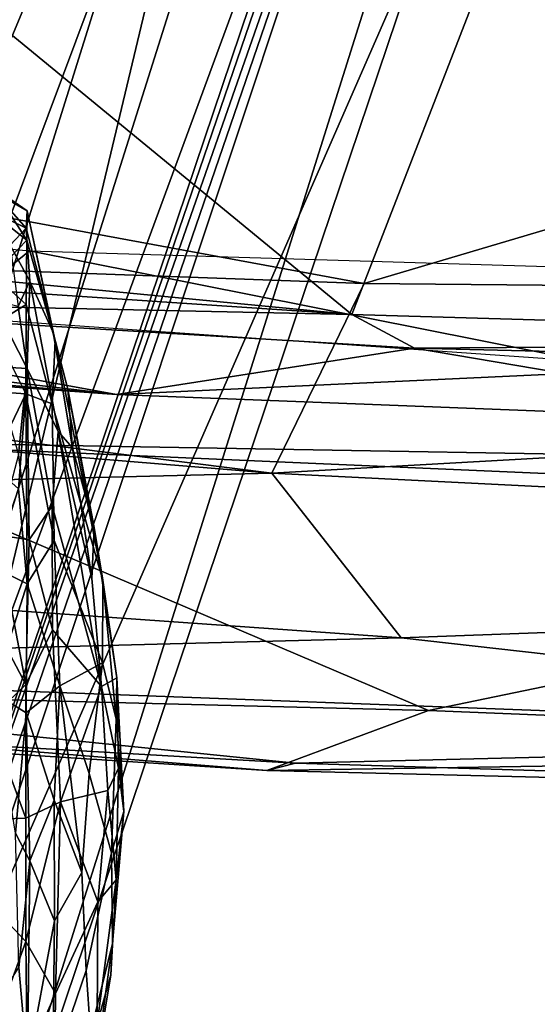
# Model space of a CAD drawing. Header units: millimetres. Extents: x -367 to 317, y -615 to 392.
# Tile 9 of 191: x -85 to -57, y -303 to -250. Entities that reach past the tile are written whole.
import ezdxf

# ---------------------------------------------------------------- set-up
doc = ezdxf.new("R2010")
doc.units = ezdxf.units.MM
doc.layers.add('Fbx_Root', color=7, linetype='Continuous', true_color=0x000000)
doc.styles.add('Default', font='arial.ttf')
doc.dimstyles.new('Default', dxfattribs={"dimscale": 10, "dimtxt": 2.5, "dimasz": 3, "dimexe": 1, "dimexo": 0.5, "dimgap": 0.8, "dimtad": 1, "dimtoh": 1, "dimzin": 1, "dimdsep": 46, "dimtxsty": 'Default', "dimcen": 2.5, "dimadec": 1, "dimazin": 1, "dimtfac": 1, "dimtdec": 4, "dimtix": 1, "dimtofl": 0, "dimtmove": 1, "dimatfit": 3, "dimfxl": 1, "dimtolj": 1, "dimtzin": 1, "dimarcsym": 0})

# ---------------------------------------------------------------- blocks, each defined once
blk = doc.blocks.new('*D1')
at = {"layer": 'Defpoints', "color": 0}
for p in [(-317.816, 295.28), (317.184, 295.28), (-317.816, -604.775)]:
    blk.add_point(p, dxfattribs=at)
at = {"layer": 'Fbx_Root', "color": 0, "lineweight": -2}
for p, q in [((-317.816, 290.28), (-317.816, -614.775)), ((317.184, 290.28), (317.184, -614.775)), ((287.184, -604.775), (-287.816, -604.775))]:
    blk.add_line(p, q, dxfattribs=at)
at = {"layer": 'Fbx_Root', "color": 0}
for points in [[(-287.816, -599.775), (-287.816, -609.775), (-317.816, -604.775)], [(287.184, -609.775), (287.184, -599.775), (317.184, -604.775)]]:
    blk.add_solid(points, dxfattribs=at)
at = {"layer": 'Fbx_Root', "color": 0, "insert": (-0.316, -584.012), "char_height": 25, "attachment_point": 5, "style": 'Default'}
blk.add_mtext('\\A1;635.00', dxfattribs=at)

msp = doc.modelspace()

# ---------------------------------------------------------------- linework, layer by layer
at = {"layer": 'Fbx_Root'}
for points in [[(-120.999, -323.079, 74.398), (-62.843, -158.039, 141.074), (-25.814, -25.804, 146.641)], [(-25.814, -25.804, 146.641), (-75.745, -177.889, 98.577), (-120.999, -323.079, 74.398)], [(-22.806, -29.748, 151.048), (-72.419, -193.874, 126.927), (-109.429, -311.832, 97.548)], [(-109.429, -311.832, 97.548), (-74.745, -195.783, 95.906), (-22.806, -29.748, 151.048)], [(0.775, -37.396, 150.808), (-47.746, -181.605, 99.048), (-95.006, -316.798, 95.849)], [(-95.006, -316.798, 95.849), (-63.523, -223.62, 120.603), (0.775, -37.396, 150.808)], [(-120.999, -323.079, 74.398), (-114.514, -322.032, 100.39), (-62.843, -158.039, 141.074)], [(-62.843, -158.039, 141.074), (-114.514, -322.032, 100.39), (-68.969, -212.518, 130.982)], [(-64.386, -178.126, 134.879), (-52.477, -173.584, 137.76), (-103.942, -311.094, 101.886)], [(-97.006, -314.417, 100.918), (-103.942, -311.094, 101.886), (-52.477, -173.584, 137.76)], [(-52.477, -173.584, 137.76), (-63.523, -223.62, 120.603), (-97.006, -314.417, 100.918)], [(-120.999, -323.079, 74.398), (-75.745, -177.889, 98.577), (-110.328, -312.295, 76.806)], [(-110.328, -312.295, 76.806), (-75.745, -177.889, 98.577), (-74.745, -195.783, 95.906)], [(-103.942, -311.094, 101.886), (-72.419, -193.874, 126.927), (-64.386, -178.126, 134.879)], [(-46.921, -178.443, 137.984), (-96.145, -326.065, 100.559), (-92.807, -334.423, 73.448), (-46.844, -188.525, 121.218)], [(-46.921, -178.443, 137.984), (-68.969, -212.518, 130.982), (-96.145, -326.065, 100.559)], [(-95.006, -316.798, 95.849), (-47.746, -181.605, 99.048), (-94.457, -317.495, 76.672)], [(-47.746, -181.605, 99.048), (-62.27, -244.012, 89.802), (-94.457, -317.495, 76.672)], [(-62.27, -244.012, 89.802), (-46.844, -188.525, 121.218), (-92.807, -334.423, 73.448)], [(-72.419, -193.874, 126.927), (-103.942, -311.094, 101.886), (-109.429, -311.832, 97.548)], [(-74.745, -195.783, 95.906), (-109.429, -311.832, 97.548), (-110.328, -312.295, 76.806)], [(-114.514, -322.032, 100.39), (-106.41, -332.016, 99.181), (-68.969, -212.518, 130.982)], [(-96.145, -326.065, 100.559), (-68.969, -212.518, 130.982), (-106.41, -332.016, 99.181)], [(-190.691, -241.359, 428.975), (-66.059, -264.342, 425.756), (-5.698, -246.441, 430.537), (-152.714, -212.79, 433.667)], [(-97.006, -314.417, 100.918), (-63.523, -223.62, 120.603), (-95.006, -316.798, 95.849)], [(-66.059, -264.342, 425.756), (-190.691, -241.359, 428.975), (-186.486, -259.993, 424.378)], [(-66.727, -266.016, 341.713), (-109.955, -261.861, 343.382), (-93.117, -244.331, 351.806)], [(-92.807, -334.423, 73.448), (-94.457, -317.495, 76.672), (-62.27, -244.012, 89.802)], [(-93.117, -244.331, 351.806), (-59.009, -246.124, 351.864), (-66.727, -266.016, 341.713)], [(-66.727, -266.016, 341.713), (-59.009, -246.124, 351.864), (-10.74, -247.569, 351.775), (-16.356, -267.476, 341.121)], [(-66.059, -264.342, 425.756), (85.25, -265.761, 425.06), (-5.698, -246.441, 430.537)], [(-192.614, -252.204, 363.251), (-84.066, -262.586, 360.338), (-96.652, -272.805, 349.023)], [(-86.112, -259.11, 32.827), (-85.992, -259.403, 37.669), (-84.18, -260.451, 33.401)], [(-85.857, -259.457, 28.3), (-86.112, -259.11, 32.827), (-84.18, -260.451, 33.401)], [(-85.992, -259.403, 37.669), (-86.056, -260.499, 42.567), (-84.229, -261.366, 40.561)], [(-86.036, -260.592, 23.201), (-85.857, -259.457, 28.3), (-84.198, -262.023, 22.819)], [(-85.992, -259.403, 37.669), (-84.229, -261.366, 40.561), (-84.18, -260.451, 33.401)], [(-85.857, -259.457, 28.3), (-84.18, -260.451, 33.401), (-84.198, -262.023, 22.819)], [(-71.039, -274.528, 420.562), (-186.486, -259.993, 424.378), (-244.927, -260.226, 421.81)], [(-71.039, -274.528, 420.562), (-66.059, -264.342, 425.756), (-186.486, -259.993, 424.378)], [(-159.124, -276.709, 413.783), (-71.039, -274.528, 420.562), (-244.927, -260.226, 421.81)], [(-86.056, -260.499, 42.567), (-85.091, -262.284, 46.037), (-84.229, -261.366, 40.561)], [(-86.016, -263.875, 15.972), (-86.036, -260.592, 23.201), (-84.198, -262.023, 22.819)], [(-84.18, -260.451, 33.401), (-84.229, -261.366, 40.561), (-82.794, -266.985, 39.434)], [(-84.198, -262.023, 22.819), (-84.18, -260.451, 33.401), (-82.67, -267.434, 27.107)], [(-82.003, -270.027, 32.67), (-82.67, -267.434, 27.107), (-84.18, -260.451, 33.401), (-82.794, -266.985, 39.434)], [(-79.383, -270.303, 351.934), (-153.998, -261.565, 355.234), (-160.253, -263.352, 354.418)], [(-153.998, -261.565, 355.234), (-79.383, -270.303, 351.934), (-49.017, -268.892, 352.822)], [(-84.229, -261.366, 40.561), (-85.091, -262.284, 46.037), (-84.047, -264.224, 46.938)], [(-84.047, -264.224, 46.938), (-82.794, -266.985, 39.434), (-84.229, -261.366, 40.561)], [(-128.782, -261.874, 343.262), (-109.955, -261.861, 343.382), (-66.727, -266.016, 341.713)], [(-107.819, -265.138, 343.321), (-128.782, -261.874, 343.262), (-66.727, -266.016, 341.713)], [(-86.016, -263.875, 15.972), (-84.198, -262.023, 22.819), (-84.231, -265.472, 15.923)], [(-85.091, -262.284, 46.037), (-84.671, -265.585, 51.137), (-84.047, -264.224, 46.938)], [(-82.833, -270.804, 17.835), (-84.231, -265.472, 15.923), (-84.198, -262.023, 22.819), (-82.67, -267.434, 27.107)], [(-26.546, -274.009, 348.8), (-96.652, -272.805, 349.023), (-84.066, -262.586, 360.338)], [(-84.066, -262.586, 360.338), (-2.313, -265.063, 359.964), (-26.546, -274.009, 348.8)], [(-160.253, -263.352, 354.418), (-113.459, -267.849, 351.96), (-79.383, -270.303, 351.934)], [(-86.105, -266.626, 12.062), (-86.016, -263.875, 15.972), (-84.231, -265.472, 15.923)], [(-84.671, -265.585, 51.137), (-84.186, -268.919, 54.601), (-84.047, -264.224, 46.938)], [(-84.047, -264.224, 46.938), (-84.186, -268.919, 54.601), (-82.511, -272.294, 47.629)], [(-82.511, -272.294, 47.629), (-81.745, -273.179, 40.701), (-82.794, -266.985, 39.434), (-84.047, -264.224, 46.938)], [(-66.059, -264.342, 425.756), (-71.039, -274.528, 420.562), (85.25, -265.761, 425.06)], [(-79.383, -270.303, 351.934), (-113.459, -267.849, 351.96), (-107.819, -265.138, 343.321)], [(-63.359, -267.814, 342.43), (-107.819, -265.138, 343.321), (-66.727, -266.016, 341.713)], [(-79.383, -270.303, 351.934), (-107.819, -265.138, 343.321), (-63.359, -267.814, 342.43)], [(-86.105, -266.626, 12.062), (-84.231, -265.472, 15.923), (-84.247, -270.275, 9.934)], [(-86.075, -265.222, 52.315), (-86.044, -268.798, 56.42), (-84.186, -268.919, 54.601)], [(-86.075, -265.222, 52.315), (-84.186, -268.919, 54.601), (-84.671, -265.585, 51.137)], [(-84.247, -270.275, 9.934), (-84.231, -265.472, 15.923), (-82.833, -270.804, 17.835)], [(-71.039, -274.528, 420.562), (33.823, -279.783, 416.542), (85.25, -265.761, 425.06)], [(-16.356, -267.476, 341.121), (-63.359, -267.814, 342.43), (-66.727, -266.016, 341.713)], [(-86.095, -270.144, 8.438), (-86.105, -266.626, 12.062), (-84.247, -270.275, 9.934)], [(-81.745, -273.179, 40.701), (-82.003, -270.027, 32.67), (-82.794, -266.985, 39.434)], [(-82.833, -270.804, 17.835), (-82.67, -267.434, 27.107), (-80.12, -280.288, 29.098)], [(-82.003, -270.027, 32.67), (-80.12, -280.288, 29.098), (-82.67, -267.434, 27.107)], [(-16.356, -267.476, 341.121), (0.693, -269.363, 342.024), (-63.359, -267.814, 342.43)], [(-39.461, -271.867, 351.015), (-79.383, -270.303, 351.934), (-63.359, -267.814, 342.43)], [(-63.359, -267.814, 342.43), (0.693, -269.363, 342.024), (-39.461, -271.867, 351.015)], [(-86.044, -268.798, 56.42), (-84.642, -273.527, 59.279), (-84.186, -268.919, 54.601)], [(-84.642, -273.527, 59.279), (-84.079, -278.115, 61.138), (-84.186, -268.919, 54.601)], [(-84.186, -268.919, 54.601), (-84.079, -278.115, 61.138), (-82.837, -276.289, 53.74)], [(-82.837, -276.289, 53.74), (-82.511, -272.294, 47.629), (-84.186, -268.919, 54.601)], [(-39.461, -271.867, 351.015), (-49.017, -268.892, 352.822), (-79.383, -270.303, 351.934)], [(-86.103, -274.096, 5.365), (-86.095, -270.144, 8.438), (-84.247, -270.275, 9.934)], [(-80.12, -280.288, 29.098), (-82.003, -270.027, 32.67), (-80.574, -277.459, 36.962)], [(-81.745, -273.179, 40.701), (-80.574, -277.459, 36.962), (-82.003, -270.027, 32.67)], [(-86.103, -274.096, 5.365), (-84.247, -270.275, 9.934), (-84.643, -275.371, 5.69)], [(-84.643, -275.371, 5.69), (-84.247, -270.275, 9.934), (-84.176, -280.476, 3.601)], [(-84.176, -280.476, 3.601), (-84.247, -270.275, 9.934), (-82.726, -278.151, 11.589)], [(-82.833, -270.804, 17.835), (-82.726, -278.151, 11.589), (-84.247, -270.275, 9.934)], [(-82.833, -270.804, 17.835), (-80.12, -280.288, 29.098), (-80.131, -284.716, 22.715), (-82.726, -278.151, 11.589)], [(-80.19, -285.992, 44.409), (-82.511, -272.294, 47.629), (-82.837, -276.289, 53.74)], [(-80.19, -285.992, 44.409), (-80.716, -280.2, 43.704), (-82.511, -272.294, 47.629)], [(-82.511, -272.294, 47.629), (-80.716, -280.2, 43.704), (-81.745, -273.179, 40.701)], [(-62.607, -287.29, 371.3), (-133.372, -285.488, 378.135), (-96.652, -272.805, 349.023)], [(-26.546, -274.009, 348.8), (-10.661, -276.545, 348.258), (-96.652, -272.805, 349.023)], [(-62.607, -287.29, 371.3), (-96.652, -272.805, 349.023), (-10.661, -276.545, 348.258)], [(-80.574, -277.459, 36.962), (-81.745, -273.179, 40.701), (-80.716, -280.2, 43.704)], [(-85.8, -277.854, 62.831), (-84.079, -278.115, 61.138), (-84.642, -273.527, 59.279)], [(-64.081, -283.373, 411.223), (-71.039, -274.528, 420.562), (-159.124, -276.709, 413.783)], [(33.823, -279.783, 416.542), (-71.039, -274.528, 420.562), (-64.081, -283.373, 411.223)], [(-86.08, -279.556, 2.508), (-84.643, -275.371, 5.69), (-84.176, -280.476, 3.601)], [(-82.823, -282.945, 57.477), (-82.837, -276.289, 53.74), (-84.079, -278.115, 61.138)], [(-82.837, -276.289, 53.74), (-82.823, -282.945, 57.477), (-80.19, -285.992, 44.409)], [(-7.544, -289.502, 372.526), (-62.607, -287.29, 371.3), (-10.661, -276.545, 348.258)], [(-121.385, -284.863, 404.195), (-64.081, -283.373, 411.223), (-159.124, -276.709, 413.783)], [(-79.369, -285.528, 35.353), (-80.574, -277.459, 36.962), (-80.716, -280.2, 43.704), (-80.19, -285.992, 44.409)], [(-80.12, -280.288, 29.098), (-80.574, -277.459, 36.962), (-79.369, -285.528, 35.353)], [(-85.8, -277.854, 62.831), (-86.163, -282.331, 64.615), (-84.257, -285.887, 64.276)], [(-85.8, -277.854, 62.831), (-84.257, -285.887, 64.276), (-84.079, -278.115, 61.138)], [(-84.079, -278.115, 61.138), (-84.257, -285.887, 64.276), (-82.823, -282.945, 57.477)], [(-84.176, -280.476, 3.601), (-82.726, -278.151, 11.589), (-82.424, -285.952, 9.737)], [(-82.424, -285.952, 9.737), (-82.726, -278.151, 11.589), (-80.131, -284.716, 22.715)], [(-86.05, -286.29, 0.514), (-86.08, -279.556, 2.508), (-84.176, -280.476, 3.601)], [(-79.393, -287.744, 28.019), (-80.131, -284.716, 22.715), (-80.12, -280.288, 29.098)], [(-79.393, -287.744, 28.019), (-80.12, -280.288, 29.098), (-79.369, -285.528, 35.353)], [(-15.869, -288.808, 403.612), (33.823, -279.783, 416.542), (-64.081, -283.373, 411.223)], [(-86.05, -286.29, 0.514), (-84.176, -280.476, 3.601), (-84.236, -287.404, 1.715)], [(-84.236, -287.404, 1.715), (-84.176, -280.476, 3.601), (-82.424, -285.952, 9.737)], [(-86.163, -282.331, 64.615), (-86.226, -287.758, 65.819), (-84.257, -285.887, 64.276)], [(-82.398, -292.187, 57.286), (-82.823, -282.945, 57.477), (-84.257, -285.887, 64.276), (-84.256, -293.071, 64.801)], [(-80.19, -285.992, 44.409), (-82.823, -282.945, 57.477), (-82.398, -292.187, 57.286)], [(-15.869, -288.808, 403.612), (-64.081, -283.373, 411.223), (-121.385, -284.863, 404.195)], [(-69.766, -290.121, 394.446), (-121.385, -284.863, 404.195), (-138.661, -286.159, 394.988)], [(-69.766, -290.121, 394.446), (-15.869, -288.808, 403.612), (-121.385, -284.863, 404.195)], [(-80.849, -290.672, 16.657), (-82.424, -285.952, 9.737), (-80.131, -284.716, 22.715)], [(-79.658, -294.924, 23.908), (-80.849, -290.672, 16.657), (-80.131, -284.716, 22.715), (-79.393, -287.744, 28.019)], [(-133.372, -285.488, 378.135), (-71.305, -290.511, 383.187), (-138.661, -286.159, 394.988)], [(-62.607, -287.29, 371.3), (-71.305, -290.511, 383.187), (-133.372, -285.488, 378.135)], [(-79.369, -285.528, 35.353), (-80.19, -285.992, 44.409), (-79.281, -290.377, 38.166)], [(-78.981, -292.704, 32.173), (-79.393, -287.744, 28.019), (-79.369, -285.528, 35.353)], [(-78.981, -292.704, 32.173), (-79.369, -285.528, 35.353), (-79.281, -290.377, 38.166)], [(-86.226, -287.758, 65.819), (-84.256, -293.071, 64.801), (-84.257, -285.887, 64.276)], [(-82.735, -292.099, 7.48), (-84.236, -287.404, 1.715), (-82.424, -285.952, 9.737)], [(-82.424, -285.952, 9.737), (-81.242, -295.977, 15.294), (-82.735, -292.099, 7.48)], [(-82.424, -285.952, 9.737), (-80.849, -290.672, 16.657), (-81.242, -295.977, 15.294)], [(-79.855, -291.585, 43.809), (-80.19, -285.992, 44.409), (-82.398, -292.187, 57.286)], [(-79.281, -290.377, 38.166), (-80.19, -285.992, 44.409), (-79.855, -291.585, 43.809)], [(-71.305, -290.511, 383.187), (-69.766, -290.121, 394.446), (-138.661, -286.159, 394.988)], [(-86.05, -286.29, 0.514), (-84.236, -287.404, 1.715), (-84.814, -293.865, 0.855)], [(-84.236, -287.404, 1.715), (-84.032, -295.351, 2.163), (-84.814, -293.865, 0.855)], [(-84.032, -295.351, 2.163), (-84.236, -287.404, 1.715), (-82.735, -292.099, 7.48)], [(-7.544, -289.502, 372.526), (-71.305, -290.511, 383.187), (-62.607, -287.29, 371.3)], [(-86.226, -287.758, 65.819), (-85.991, -293.123, 66.05), (-84.256, -293.071, 64.801)], [(-78.981, -292.704, 32.173), (-79.658, -294.924, 23.908), (-79.393, -287.744, 28.019)], [(0.376, -292.252, 388.795), (-15.869, -288.808, 403.612), (-69.766, -290.121, 394.446)], [(-7.544, -289.502, 372.526), (0.376, -292.252, 388.795), (-71.305, -290.511, 383.187)], [(0.376, -292.252, 388.795), (-69.766, -290.121, 394.446), (-71.305, -290.511, 383.187)], [(-79.658, -294.924, 23.908), (-81.016, -301.248, 18.574), (-81.242, -295.977, 15.294), (-80.849, -290.672, 16.657)], [(-79.281, -290.377, 38.166), (-79.855, -291.585, 43.809), (-79.39, -296.371, 38.159)], [(-79.281, -290.377, 38.166), (-79.39, -296.371, 38.159), (-78.981, -292.704, 32.173)], [(-82.398, -292.187, 57.286), (-80.385, -297.559, 46.172), (-79.855, -291.585, 43.809)], [(-79.855, -291.585, 43.809), (-80.385, -297.559, 46.172), (-79.39, -296.371, 38.159)], [(-84.256, -293.071, 64.801), (-84.253, -299.7, 63.901), (-82.398, -292.187, 57.286)], [(-82.661, -302.485, 56.009), (-82.398, -292.187, 57.286), (-84.253, -299.7, 63.901)], [(-82.735, -292.099, 7.48), (-82.716, -298.589, 8.358), (-84.032, -295.351, 2.163)], [(-82.716, -298.589, 8.358), (-82.735, -292.099, 7.48), (-81.242, -295.977, 15.294)], [(-82.661, -302.485, 56.009), (-80.385, -297.559, 46.172), (-82.398, -292.187, 57.286)], [(-78.981, -292.704, 32.173), (-79.39, -296.371, 38.159), (-79.691, -301.489, 34.866), (-79.595, -299.798, 29.249)], [(-78.981, -292.704, 32.173), (-79.595, -299.798, 29.249), (-79.658, -294.924, 23.908)], [(-84.253, -299.7, 63.901), (-84.256, -293.071, 64.801), (-85.991, -293.123, 66.05), (-86.075, -297.778, 65.598)], [(-84.636, -301.097, 2.235), (-84.814, -293.865, 0.855), (-84.032, -295.351, 2.163)], [(-79.658, -294.924, 23.908), (-79.595, -299.798, 29.249), (-80.773, -304.586, 23.25), (-81.016, -301.248, 18.574)], [(-84.636, -301.097, 2.235), (-84.032, -295.351, 2.163), (-84.168, -306.358, 4.782)], [(-84.168, -306.358, 4.782), (-84.032, -295.351, 2.163), (-82.716, -298.589, 8.358)], [(-82.716, -298.589, 8.358), (-81.242, -295.977, 15.294), (-81.016, -301.248, 18.574), (-82.807, -306.491, 11.422)], [(-79.39, -296.371, 38.159), (-80.417, -304.088, 40.748), (-79.691, -301.489, 34.866)], [(-79.39, -296.371, 38.159), (-80.385, -297.559, 46.172), (-80.417, -304.088, 40.748)], [(-80.385, -297.559, 46.172), (-82.661, -302.485, 56.009), (-82.736, -309.61, 51.914), (-80.417, -304.088, 40.748)], [(-86.075, -297.778, 65.598), (-86.003, -304.508, 63.714), (-84.253, -299.7, 63.901)], [(-82.716, -298.589, 8.358), (-82.807, -306.491, 11.422), (-84.168, -306.358, 4.782)], [(-84.253, -299.7, 63.901), (-86.003, -304.508, 63.714), (-84.191, -305.923, 61.369)], [(-84.253, -299.7, 63.901), (-84.191, -305.923, 61.369), (-82.661, -302.485, 56.009)], [(-79.595, -299.798, 29.249), (-80.59, -306.907, 29.43), (-80.773, -304.586, 23.25)], [(-79.691, -301.489, 34.866), (-80.59, -306.907, 29.43), (-79.595, -299.798, 29.249)], [(-84.636, -301.097, 2.235), (-84.168, -306.358, 4.782), (-86.002, -307.447, 3.869), (-86.145, -303.429, 2.056)], [(-82.807, -306.491, 11.422), (-81.016, -301.248, 18.574), (-80.773, -304.586, 23.25), (-82.772, -313.332, 18.25)], [(-79.691, -301.489, 34.866), (-80.417, -304.088, 40.748), (-81.189, -309.821, 36.03), (-80.59, -306.907, 29.43)], [(-84.157, -311.067, 58.238), (-82.736, -309.61, 51.914), (-82.661, -302.485, 56.009), (-84.191, -305.923, 61.369)]]:
    msp.add_3dface(points, dxfattribs=at)

# ---------------------------------------------------------------- dimensions: what is measured, and where the dimension line sits
dim = msp.add_linear_dim(base=(-317.816, -604.775), p1=(317.184, 295.28), p2=(-317.816, 295.28), angle=180, dimstyle='Default', override={"dimscale": 10, "dimtxt": 2.5, "dimasz": 3, "dimexe": 1, "dimexo": 0.5, "dimgap": 0.8, "dimtad": 1, "dimtih": 0, "dimtoh": 0, "dimdec": 2, "dimlfac": 1, "dimzin": 1, "dimtxsty": 'Default', "dimsah": 0, "dimcen": 2.5, "dimadec": 1, "dimazin": 1, "dimtix": 0, "dimtmove": 0, "dimtzin": 1}, dxfattribs=at)
dim.commit()
dim.dimension.update_dxf_attribs({"geometry": '*D1', "text_midpoint": (-0.316, -584.012)})

doc.saveas('drawing.dxf')
